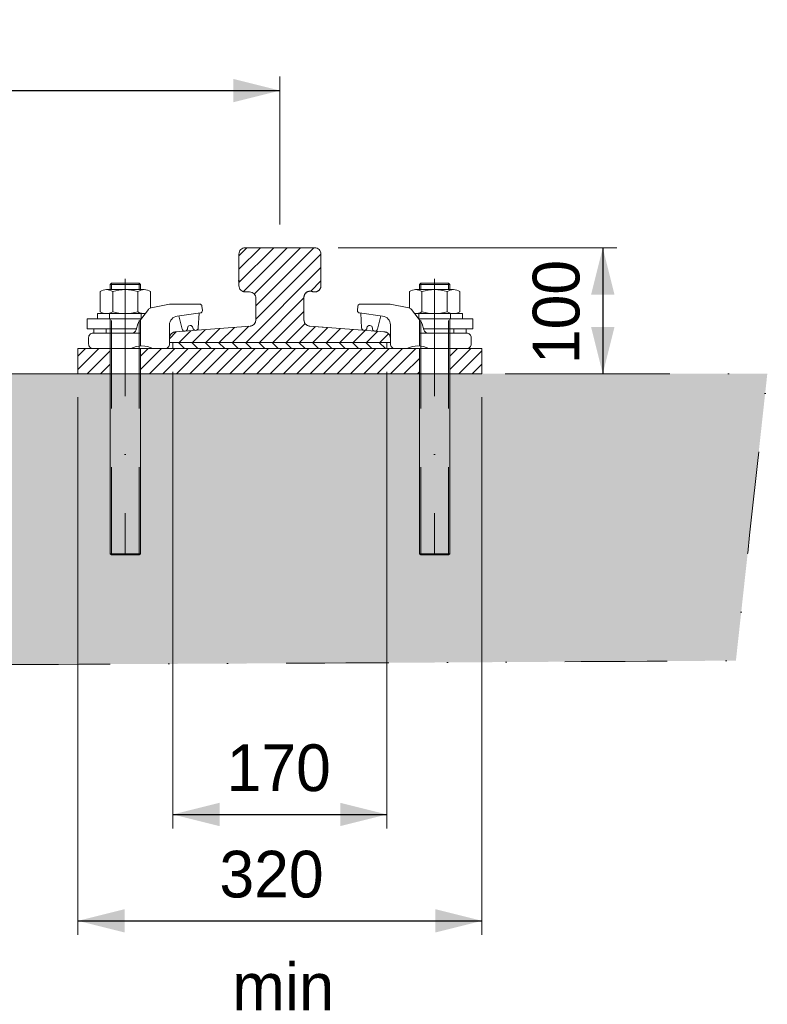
# Model space of a CAD drawing. Header units: millimetres. Extents: x -13186 to -571, y -579947 to -571037.
# Tile 29 of 31: x -1924 to -1331, y -573426 to -572646. Entities that reach past the tile are written whole.
import ezdxf
from ezdxf.enums import TextEntityAlignment as Align

# ---------------------------------------------------------------- set-up
doc = ezdxf.new("R2010")
doc.units = ezdxf.units.MM
doc.header["$MEASUREMENT"] = 0
for name, pattern in [('DGN Style 2', [116.014736, 69.608842, -46.405895]), ('DGN Style 4', [185.739593, 92.811789, -46.405895, 0.116015, -46.405895]), ('DGN Style 6', [220.660029, 0.116015, -46.405895, 81.210315, -46.405895, 0.116015, -46.405895])]:
    doc.linetypes.add(name, pattern=pattern)
doc.styles.add('Style-ENGINEERING', font='ENGINEERING.shx')
doc.styles.add('Style-ENGINEERING_0', font='ENGINEERING.shx')
doc.dimstyles.new('MetricMM', dxfattribs={"dimtxt": 3, "dimasz": 3, "dimexe": 1.5, "dimexo": 1.5, "dimgap": 1.5, "dimtad": 1, "dimdec": 0, "dimzin": 7, "dimtxsty": 'Style-ENGINEERING_0', "dimcen": 0.09, "dimclrd": 1, "dimclre": 1, "dimclrt": 7, "dimadec": 0, "dimazin": 3, "dimtfac": 1, "dimtdec": 0, "dimtofl": 0, "dimtmove": 0, "dimatfit": 3, "dimfxl": 1, "dimtzin": 7, "dimlwd": -1, "dimlwe": 0, "dimarcsym": 0})

# ---------------------------------------------------------------- blocks, each defined once
blk = doc.blocks.new('*U247')
at = {"color": 7, "linetype": 'Continuous', "lineweight": 0}
for p, q in [((-12.02, 13.97), (-13.02, 12.97)), ((-13.02, 12.97), (-13.02, 8.97)), ((9.98, 13.97), (-12.02, 13.97)), ((9.98, 13.97), (10.98, 12.97)), ((10.98, 12.97), (10.98, 8.97))]:
    blk.add_line(p, q, dxfattribs=at)
at = {"color": 7, "linetype": 'DGN Style 2', "lineweight": 0}
for p, q in [((10.98, 12.97), (-13.02, 12.97)), ((-12.02, 13.97), (-12.02, 8.97)), ((9.98, 13.97), (9.98, 8.97))]:
    blk.add_line(p, q, dxfattribs=at)
at = {"color": 7, "linetype": 'Continuous', "lineweight": 0, "flags": 128}
for points in [[(-16.02, 8.97), (13.97, 8.97)], [(-21.01, -5.57), (-21.01, 7.5)], [(-11.02, -8.56), (-11.02, 7.5)], [(8.97, 7.5), (8.97, -8.56)], [(18.97, 7.5), (18.97, -8.56)], [(-16.83, -10.03), (20.98, -10.03), (20.98, -14.03), (-13.75, -14.03)], [(13.97, -10.03), (-16.02, -10.03)]]:
    blk.add_lwpolyline(points, dxfattribs=at)
at = {"color": 7, "linetype": 'DGN Style 2', "lineweight": 0, "flags": 128}
for points in [[(-13.52, -14.03), (-13.52, -10.03)], [(11.48, -10.03), (11.48, -14.03)]]:
    blk.add_lwpolyline(points, dxfattribs=at)
at = {"color": 7, "linetype": 'Continuous', "lineweight": 0}
for centre, radius, start, end in [((-16.02, -0.24), 9.21, 57.13277, 122.86723), ((-1.02, -25.65), 34.62, 73.22135, 106.77865), ((13.97, -0.82), 9.21, 237.13277, 302.86723)]:
    blk.add_arc(centre, radius, start, end, dxfattribs=at)
at = {"color": 7, "linetype": 'Continuous', "lineweight": 0, "extrusion": (0, 0, -1)}
for centre, radius, start, end in [((-13.97, -0.24), 9.21, 57.13277, 122.86723), ((16.02, -0.82), 9.21, 237.13277, 275.25814), ((1.02, 24.59), 34.62, 253.22135, 286.77865)]:
    blk.add_arc(centre, radius, start, end, dxfattribs=at)
blk = doc.blocks.new('*U248')
at = {"color": 7, "linetype": 'Continuous', "lineweight": 0}
for p, q in [((-12.02, 13.97), (-13.02, 12.97)), ((-13.02, 12.97), (-13.02, 8.97)), ((9.98, 13.97), (-12.02, 13.97)), ((9.98, 13.97), (10.98, 12.97)), ((10.98, 12.97), (10.98, 8.97))]:
    blk.add_line(p, q, dxfattribs=at)
at = {"color": 7, "linetype": 'DGN Style 2', "lineweight": 0}
for p, q in [((10.98, 12.97), (-13.02, 12.97)), ((-12.02, 13.97), (-12.02, 8.97)), ((9.98, 13.97), (9.98, 8.97))]:
    blk.add_line(p, q, dxfattribs=at)
at = {"color": 7, "linetype": 'Continuous', "lineweight": 0, "extrusion": (0, 0, -1), "flags": 128}
for points in [[(16.02, 8.97), (-13.97, 8.97)], [(21.01, -5.57), (21.01, 7.5)], [(11.02, -8.56), (11.02, 7.5)], [(-8.97, 7.5), (-8.97, -8.56)], [(-18.97, 7.5), (-18.97, -8.56)], [(16.83, -10.03), (-20.98, -10.03), (-20.98, -14.03), (13.75, -14.03)], [(-13.97, -10.03), (16.02, -10.03)]]:
    blk.add_lwpolyline(points, dxfattribs=at)
at = {"color": 7, "linetype": 'DGN Style 2', "lineweight": 0, "extrusion": (0, 0, -1), "flags": 128}
for points in [[(13.52, -14.03), (13.52, -10.03)], [(-11.48, -10.03), (-11.48, -14.03)]]:
    blk.add_lwpolyline(points, dxfattribs=at)
at = {"color": 7, "linetype": 'Continuous', "lineweight": 0}
for centre, radius, start, end in [((-16.02, -0.24), 9.21, 57.13277, 122.86723), ((-1.02, -25.65), 34.62, 73.22135, 106.77865), ((13.97, -0.82), 9.21, 237.13277, 302.86723)]:
    blk.add_arc(centre, radius, start, end, dxfattribs=at)
at = {"color": 7, "linetype": 'Continuous', "lineweight": 0, "extrusion": (0, 0, -1)}
for centre, radius, start, end in [((-13.97, -0.24), 9.21, 57.13277, 122.86723), ((16.02, -0.82), 9.21, 237.13277, 275.25814), ((1.02, 24.59), 34.62, 253.22135, 286.77865)]:
    blk.add_arc(centre, radius, start, end, dxfattribs=at)
blk = doc.blocks.new('*D249')
at = {"color": 1, "linetype": 'Continuous', "lineweight": 0, "transparency": 16777216}
for p, q in [((5076.04, 2567.25), (5076.04, 2205.54)), ((5245.6, 2567.25), (5245.6, 2205.54))]:
    blk.add_line(p, q, dxfattribs=at)
at = {"color": 1, "linetype": 'Continuous', "transparency": 16777216}
blk.add_line((5076.04, 2216.64), (5245.6, 2216.64), dxfattribs=at)
at = {"color": 1, "linetype": 'Continuous', "lineweight": 0, "transparency": 16777216}
blk.add_solid([(5113.04, 2207.39), (5076.04, 2216.64), (5113.04, 2225.89)], dxfattribs=at)
at = {"color": 1, "linetype": 'Continuous', "lineweight": 0, "transparency": 16777216, "extrusion": (0, 0, -1)}
blk.add_solid([(-5208.6, 2225.89), (-5245.6, 2216.64), (-5208.6, 2207.39)], dxfattribs=at)
at = {"layer": 'Defpoints', "color": 7, "linetype": 'Continuous', "lineweight": 0, "transparency": 16777216}
for p in [(5076.04, 2585.75), (5245.6, 2585.75), (5160.82, 2216.64), (5245.6, 2216.64)]:
    blk.add_point(p, dxfattribs=at)
at = {"color": 7, "linetype": 'Continuous', "lineweight": 0, "transparency": 16777216, "style": 'Style-ENGINEERING'}
blk.add_text('170', height=37, dxfattribs=at).set_placement((5118.58, 2253.64), align=Align.MIDDLE_LEFT)
blk = doc.blocks.new('*D250')
at = {"color": 1, "linetype": 'Continuous', "lineweight": 0, "transparency": 16777216}
for p, q in [((5206.82, 2665.57), (5427.66, 2665.57)), ((5339.32, 2565.75), (5427.66, 2565.75))]:
    blk.add_line(p, q, dxfattribs=at)
at = {"color": 1, "linetype": 'Continuous', "transparency": 16777216}
blk.add_line((5416.56, 2665.57), (5416.56, 2565.75), dxfattribs=at)
at = {"color": 1, "linetype": 'Continuous', "lineweight": 0, "transparency": 16777216, "extrusion": (0, 0, -1)}
blk.add_solid([(-5407.31, 2628.57), (-5416.56, 2665.57), (-5425.81, 2628.57)], dxfattribs=at)
at = {"color": 1, "linetype": 'Continuous', "lineweight": 0, "transparency": 16777216}
blk.add_solid([(5425.81, 2602.75), (5416.56, 2565.75), (5407.31, 2602.75)], dxfattribs=at)
at = {"layer": 'Defpoints', "color": 7, "linetype": 'Continuous', "lineweight": 0, "transparency": 16777216}
for p in [(5188.32, 2665.57), (5416.56, 2615.66), (5320.82, 2565.75), (5416.56, 2565.75)]:
    blk.add_point(p, dxfattribs=at)
at = {"color": 7, "linetype": 'Continuous', "lineweight": 0, "transparency": 16777216, "style": 'Style-ENGINEERING'}
blk.add_text('100', height=37, rotation=90, dxfattribs=at).set_placement((5379.56, 2573.42), align=Align.MIDDLE_LEFT)
blk = doc.blocks.new('*D251')
at = {"color": 1, "linetype": 'Continuous', "lineweight": 0, "transparency": 16777216}
for p, q in [((5000.82, 2547.25), (5000.82, 2121.25)), ((5320.82, 2547.25), (5320.82, 2121.25))]:
    blk.add_line(p, q, dxfattribs=at)
at = {"color": 1, "linetype": 'Continuous', "transparency": 16777216}
blk.add_line((5000.82, 2132.35), (5320.82, 2132.35), dxfattribs=at)
at = {"color": 1, "linetype": 'Continuous', "lineweight": 0, "transparency": 16777216}
blk.add_solid([(5037.82, 2123.1), (5000.82, 2132.35), (5037.82, 2141.6)], dxfattribs=at)
at = {"color": 1, "linetype": 'Continuous', "lineweight": 0, "transparency": 16777216, "extrusion": (0, 0, -1)}
blk.add_solid([(-5283.82, 2141.6), (-5320.82, 2132.35), (-5283.82, 2123.1)], dxfattribs=at)
at = {"layer": 'Defpoints', "color": 7, "linetype": 'Continuous', "lineweight": 0, "transparency": 16777216}
for p in [(5000.82, 2565.75), (5320.82, 2565.75), (5160.82, 2132.35), (5320.82, 2132.35)]:
    blk.add_point(p, dxfattribs=at)
at = {"color": 7, "linetype": 'Continuous', "lineweight": 0, "transparency": 16777216, "style": 'Style-ENGINEERING'}
blk.add_text('320', height=37, dxfattribs=at).set_placement((5112.9, 2169.35), align=Align.MIDDLE_LEFT)
blk = doc.blocks.new('*D268')
at = {"color": 1, "linetype": 'Continuous', "lineweight": 0, "transparency": 16777216}
for p, q in [((4560.82, 2684.07), (4560.82, 2801.25)), ((5160.82, 2684.07), (5160.82, 2801.25))]:
    blk.add_line(p, q, dxfattribs=at)
at = {"color": 1, "linetype": 'Continuous', "transparency": 16777216}
blk.add_line((4560.82, 2790.15), (5160.82, 2790.15), dxfattribs=at)
at = {"color": 1, "linetype": 'Continuous', "lineweight": 0, "transparency": 16777216}
blk.add_solid([(4597.82, 2780.9), (4560.82, 2790.15), (4597.82, 2799.4)], dxfattribs=at)
at = {"color": 1, "linetype": 'Continuous', "lineweight": 0, "transparency": 16777216, "extrusion": (0, 0, -1)}
blk.add_solid([(-5123.82, 2799.4), (-5160.82, 2790.15), (-5123.82, 2780.9)], dxfattribs=at)
at = {"layer": 'Defpoints', "color": 7, "linetype": 'Continuous', "lineweight": 0, "transparency": 16777216}
for p in [(4860.82, 2790.15), (5160.82, 2790.15), (4560.82, 2665.57), (5160.82, 2665.57)]:
    blk.add_point(p, dxfattribs=at)
at = {"color": 7, "linetype": 'Continuous', "lineweight": 0, "transparency": 16777216, "style": 'Style-ENGINEERING'}
blk.add_text('2 450', height=37, dxfattribs=at).set_placement((4775.91, 2827.15), align=Align.MIDDLE_LEFT)
blk = doc.blocks.new('*U140')
at = {"linetype": 'DGN Style 6', "lineweight": 0}
h = blk.add_hatch(dxfattribs=at)
h.set_pattern_fill('HATCH', color=5, style=0, pattern_type=2)
h.set_pattern_definition([(45, (5157.564, 2609.593), (-5.3033, 5.3033), [])])
h.paths.add_polyline_path([(5243.71, 2598.93), (5184.44, 2603.53, -0.391721), (5179.82, 2608.51), (5179.82, 2626.21, -0.523273), (5186.57, 2630.89, 0.523273), (5193.32, 2635.57), (5193.32, 2660.57, 0.414214), (5188.32, 2665.57), (5133.32, 2665.57, 0.414214), (5128.32, 2660.57), (5128.32, 2635.57, 0.414214), (5133.32, 2630.57), (5136.82, 2630.57, -0.414214), (5141.82, 2625.57), (5141.82, 2608.51, -0.391721), (5137.21, 2603.53), (5077.94, 2598.93, 0.391721), (5073.32, 2593.95), (5073.32, 2590.57), (5248.32, 2590.57), (5248.32, 2593.95, 0.391721)])
at = {"linetype": 'Continuous', "lineweight": 0}
h = blk.add_hatch(dxfattribs=at)
h.set_pattern_fill('HATCH', style=0, pattern_type=2)
h.set_pattern_definition([(135, (5245.6015, 2590.573), (5.3033, 5.3033), [])])
h.paths.add_polyline_path([(5245.6, 2590.57), (5076.04, 2590.57), (5076.04, 2585.75), (5245.6, 2585.75)])
h = blk.add_hatch(dxfattribs=at)
h.set_pattern_fill('HATCH', color=30, style=0, pattern_type=2)
h.set_pattern_definition([(45, (5000.822, 2585.751), (-5.3033, 5.3033), [])])
h.paths.add_polyline_path([(5000.82, 2585.75), (5026.32, 2585.75), (5026.32, 2565.75), (5000.82, 2565.75)])
h = blk.add_hatch(dxfattribs=at)
h.set_pattern_fill('HATCH', color=30, style=0, pattern_type=2)
h.set_pattern_definition([(45, (5050.322, 2585.751), (-5.3033, 5.3033), [])])
h.paths.add_polyline_path([(5050.32, 2585.75), (5271.32, 2585.75), (5271.32, 2565.75), (5050.32, 2565.75)])
h = blk.add_hatch(dxfattribs=at)
h.set_pattern_fill('HATCH', color=30, style=0, pattern_type=2)
h.set_pattern_definition([(45, (5295.322, 2585.751), (-5.3033, 5.3033), [])])
h.paths.add_polyline_path([(5295.32, 2585.75), (5320.82, 2585.75), (5320.82, 2565.75), (5295.32, 2565.75)])
at = {"linetype": 'DGN Style 6', "lineweight": 0}
h = blk.add_hatch(dxfattribs=at)
h.set_pattern_fill('GRAVEL', style=0, pattern_type=2)
h.set_pattern_definition([(228.0128, (616.98, 2950.734), (-3999.99996, -4500.00003), [67.268, -6659.544]), (184.96974, (571.98, 2900.734), (6000, 500.00003), [115.434, -11427.962]), (132.51045, (456.98, 2890.734), (5000, -5500), [81.394, -8058.016]), (267.2737, (261.98, 2765.734), (500, 10000), [105.119, -10406.779]), (292.83365, (256.98, 2660.734), (-2499.99998, 6000.00001), [103.078, -10204.687]), (357.2737, (296.98, 2565.734), (-10000, 500), [105.119, -10406.779]), (37.69424, (401.98, 2560.734), (-6500.00004, -4999.999947), [139.014, -13762.424]), (72.25533, (511.98, 2645.734), (3500.00007, 10999.99998), [131.244, -12993.161]), (121.42957, (551.98, 2770.734), (-4000.00004, 6499.99997), [105.475, -10442.037]), (175.23636, (496.98, 2860.734), (5500, -500.00003), [120.416, -5900.381]), (222.39744, (376.98, 2870.734), (-5999.99998, -5500.00002), [155.724, -15416.688]), (138.8141, (756.98, 2760.734), (-3500, 3000), [53.15, -5261.922]), (171.46923, (716.98, 2795.734), (6499.99999, -1000.00004), [101.118, -10010.756]), (225, (616.98, 2810.73), (-9e-14, -500), [70.71, -636.396]), (203.1986, (581.98, 2870.734), (2500, 1000), [38.08, -3769.808]), (291.8014, (546.98, 2855.73), (-500, 1500), [53.852, -2638.73]), (30.9638, (566.98, 2805.73), (1500, 1000), [87.465, -2828.011]), (161.565, (641.98, 2850.73), (1000, -500), [63.245, -1517.893]), (16.38954, (256.98, 2855.734), (5000.00001, 1499.99997), [88.6, -8771.423]), (70.3462, (341.98, 2880.734), (-2000, -5500), [74.33, -7358.704]), (293.1986, (641.98, 2950.734), (-1000, 2500), [76.157, -3731.73]), (343.61046, (671.98, 2880.734), (-5000.00001, 1499.99997), [88.6, -8771.423]), (339.444, (256.98, 2545.734), (-2500, 1000), [85.44, -4186.562]), (294.77514, (336.98, 2515.734), (-2500.00004, 5499.99998), [71.589, -7087.322]), (66.8014, (646.98, 2450.734), (1000, 2500), [76.157, -3731.73]), (17.354, (676.98, 2520.734), (-6499.99999, -2000.00004), [83.815, -8297.712]), (69.444, (401.98, 2450.734), (-1000, -2500), [42.72, -4229.282]), (101.31, (616.98, 2450.73), (-500, 2000), [25.495, -2524.015]), (165.9638, (611.98, 2475.73), (1500, -500), [103.078, -1958.475]), (186.009, (511.98, 2500.734), (5000, 500), [95.525, -9456.962]), (303.69, (566.98, 2760.73), (-500, 1000), [72.11, -1730.665]), (353.15723, (606.98, 2700.734), (8500.00001, -999.99994), [125.897, -12463.781]), (60.9454, (731.98, 2685.734), (-2000, -3500), [51.478, -5096.337]), (90, (757, 2730.73), (-500, 500), [30, -470]), (120.25644, (501.98, 2515.734), (2000, -3500), [69.462, -6876.76]), (48.0128, (466.98, 2575.734), (3999.99996, 4500.00003), [134.536, -6592.276]), (0, (557, 2675.73), (500, 500), [130, -370]), (325.30485, (686.98, 2675.734), (4999.99997, -3500.00004), [79.057, -7826.637]), (254.0546, (751.98, 2630.734), (-500, -2000), [72.8, -3567.254]), (207.64597, (731.98, 2560.734), (-9500.00003, -4999.99994), [118.532, -11734.737]), (175.42608, (626.98, 2505.734), (-6500, 499.99997), [125.4, -12414.537])])
edge = h.paths.add_edge_path()
edge.add_spline(control_points=[(-5296.8, 2387.77), (-5061.05, 2354.33), (-4448.01, 2267.38), (-3518.15, 2423.66), (-2382.85, 2198.26), (-1190.87, 2441.06), (219.36, 2221.5), (1577.77, 2448.2), (2500.09, 2318.14), (5522, 2338.51)], knot_values=[0, 0, 0, 0, 0.086667, 0.225372, 0.338783, 0.503846, 0.661211, 0.854774, 1, 1, 1, 1], degree=3, periodic=0)
edge.add_line((5522, 2338.51), (5546.87, 2565.75))
edge.add_line((5546.87, 2565.75), (2837.82, 2565.75))
edge.add_line((2837.82, 2565.75), (2812.32, 2565.75))
edge.add_line((2812.32, 2565.75), (2812.32, 2423.23))
edge.add_line((2812.32, 2423.23), (2811.32, 2422.23))
edge.add_line((2811.32, 2422.23), (2800.34, 2422.71))
edge.add_line((2800.34, 2422.71), (2800.32, 2422.23))
edge.add_line((2800.32, 2422.23), (2800.32, 2422.71))
edge.add_line((2800.32, 2422.71), (2788.32, 2423.23))
edge.add_line((2788.32, 2423.23), (2788.32, 2565.75))
edge.add_line((2788.32, 2565.75), (2567.32, 2565.75))
edge.add_line((2567.32, 2565.75), (2567.32, 2423.23))
edge.add_line((2567.32, 2423.23), (2566.32, 2422.23))
edge.add_line((2566.32, 2422.23), (2555.34, 2422.71))
edge.add_line((2555.34, 2422.71), (2555.32, 2422.23))
edge.add_line((2555.32, 2422.23), (2555.32, 2422.71))
edge.add_line((2555.32, 2422.71), (2543.32, 2423.23))
edge.add_line((2543.32, 2423.23), (2543.32, 2565.75))
edge.add_line((2543.32, 2565.75), (2517.82, 2565.75))
edge.add_line((2517.82, 2565.75), (1723.58, 2565.75))
edge.add_line((1723.58, 2565.75), (1698.08, 2565.75))
edge.add_line((1698.08, 2565.75), (1698.08, 2423.23))
edge.add_line((1698.08, 2423.23), (1697.08, 2422.23))
edge.add_line((1697.08, 2422.23), (1686.1, 2422.71))
edge.add_line((1686.1, 2422.71), (1686.08, 2422.23))
edge.add_line((1686.08, 2422.23), (1686.08, 2422.71))
edge.add_line((1686.08, 2422.71), (1674.08, 2423.23))
edge.add_line((1674.08, 2423.23), (1674.08, 2565.75))
edge.add_line((1674.08, 2565.75), (1453.08, 2565.75))
edge.add_line((1453.08, 2565.75), (1453.08, 2423.23))
edge.add_line((1453.08, 2423.23), (1452.08, 2422.23))
edge.add_line((1452.08, 2422.23), (1441.1, 2422.71))
edge.add_line((1441.1, 2422.71), (1441.08, 2422.23))
edge.add_line((1441.08, 2422.23), (1441.08, 2422.71))
edge.add_line((1441.08, 2422.71), (1429.08, 2423.23))
edge.add_line((1429.08, 2423.23), (1429.08, 2565.75))
edge.add_line((1429.08, 2565.75), (1403.58, 2565.75))
edge.add_line((1403.58, 2565.75), (-1020.68, 2565.75))
edge.add_line((-1020.68, 2565.75), (-1046.18, 2565.75))
edge.add_line((-1046.18, 2565.75), (-1046.18, 2423.23))
edge.add_line((-1046.18, 2423.23), (-1047.18, 2422.23))
edge.add_line((-1047.18, 2422.23), (-1058.16, 2422.71))
edge.add_line((-1058.16, 2422.71), (-1058.18, 2422.23))
edge.add_line((-1058.18, 2422.23), (-1058.18, 2422.71))
edge.add_line((-1058.18, 2422.71), (-1070.18, 2423.23))
edge.add_line((-1070.18, 2423.23), (-1070.18, 2565.75))
edge.add_line((-1070.18, 2565.75), (-1291.18, 2565.75))
edge.add_line((-1291.18, 2565.75), (-1291.18, 2423.23))
edge.add_line((-1291.18, 2423.23), (-1292.18, 2422.23))
edge.add_line((-1292.18, 2422.23), (-1303.16, 2422.71))
edge.add_line((-1303.16, 2422.71), (-1303.18, 2422.23))
edge.add_line((-1303.18, 2422.23), (-1303.18, 2422.71))
edge.add_line((-1303.18, 2422.71), (-1315.18, 2423.23))
edge.add_line((-1315.18, 2423.23), (-1315.18, 2565.75))
edge.add_line((-1315.18, 2565.75), (-1340.68, 2565.75))
edge.add_line((-1340.68, 2565.75), (-3764.94, 2565.75))
edge.add_line((-3764.94, 2565.75), (-3790.44, 2565.75))
edge.add_line((-3790.44, 2565.75), (-3790.44, 2423.23))
edge.add_line((-3790.44, 2423.23), (-3791.44, 2422.23))
edge.add_line((-3791.44, 2422.23), (-3802.42, 2422.71))
edge.add_line((-3802.42, 2422.71), (-3802.44, 2422.23))
edge.add_line((-3802.44, 2422.23), (-3802.44, 2422.71))
edge.add_line((-3802.44, 2422.71), (-3814.44, 2423.23))
edge.add_line((-3814.44, 2423.23), (-3814.44, 2565.75))
edge.add_line((-3814.44, 2565.75), (-4035.44, 2565.75))
edge.add_line((-4035.44, 2565.75), (-4035.44, 2423.23))
edge.add_line((-4035.44, 2423.23), (-4036.44, 2422.23))
edge.add_line((-4036.44, 2422.23), (-4047.42, 2422.71))
edge.add_line((-4047.42, 2422.71), (-4047.44, 2422.23))
edge.add_line((-4047.44, 2422.23), (-4047.44, 2422.71))
edge.add_line((-4047.44, 2422.71), (-4059.44, 2423.23))
edge.add_line((-4059.44, 2423.23), (-4059.44, 2565.75))
edge.add_line((-4059.44, 2565.75), (-4084.94, 2565.75))
edge.add_line((-4084.94, 2565.75), (-4874.16, 2565.75))
edge.add_line((-4874.16, 2565.75), (-4899.66, 2565.75))
edge.add_line((-4899.66, 2565.75), (-4899.66, 2423.23))
edge.add_line((-4899.66, 2423.23), (-4900.66, 2422.23))
edge.add_line((-4900.66, 2422.23), (-4911.64, 2422.71))
edge.add_line((-4911.64, 2422.71), (-4911.66, 2422.23))
edge.add_line((-4911.66, 2422.23), (-4911.66, 2422.71))
edge.add_line((-4911.66, 2422.71), (-4923.66, 2423.23))
edge.add_line((-4923.66, 2423.23), (-4923.66, 2565.75))
edge.add_line((-4923.66, 2565.75), (-5144.66, 2565.75))
edge.add_line((-5144.66, 2565.75), (-5144.66, 2423.23))
edge.add_line((-5144.66, 2423.23), (-5145.66, 2422.23))
edge.add_line((-5145.66, 2422.23), (-5156.64, 2422.71))
edge.add_line((-5156.64, 2422.71), (-5156.66, 2422.23))
edge.add_line((-5156.66, 2422.23), (-5156.66, 2422.71))
edge.add_line((-5156.66, 2422.71), (-5168.66, 2423.23))
edge.add_line((-5168.66, 2423.23), (-5168.66, 2565.75))
edge.add_line((-5168.66, 2565.75), (-5194.16, 2565.75))
edge.add_line((-5194.16, 2565.75), (-5296.8, 2565.75))
edge.add_line((-5296.8, 2565.75), (-5296.8, 2387.77))
at = {"color": 1, "linetype": 'DGN Style 4', "lineweight": 0}
for p, q in [((5038.32, 2640.95), (5038.32, 2422.23)), ((5283.32, 2640.95), (5283.32, 2422.23))]:
    blk.add_line(p, q, dxfattribs=at)
at = {"color": 3, "linetype": 'Continuous', "lineweight": 0}
for p, q in [((5096.14, 2602.24), (5096.77, 2613.8)), ((5225.51, 2602.24), (5224.88, 2613.8)), ((5083.45, 2601.06), (5080.81, 2611.7)), ((5238.19, 2601.06), (5240.84, 2611.7))]:
    blk.add_line(p, q, dxfattribs=at)
at = {"color": 7, "linetype": 'DGN Style 2', "lineweight": 0}
for p, q in [((5026.32, 2585.77), (5026.32, 2609.43)), ((5027.32, 2422.23), (5027.32, 2609.43)), ((5049.32, 2422.23), (5049.32, 2609.43)), ((5050.32, 2587.86), (5050.32, 2609.43)), ((5271.32, 2587.86), (5271.32, 2609.43)), ((5272.32, 2422.23), (5272.32, 2609.43)), ((5294.32, 2422.23), (5294.32, 2609.43)), ((5295.32, 2585.77), (5295.32, 2609.43)), ((5043.4, 2598), (5050.32, 2598)), ((5278.24, 2598), (5271.32, 2598))]:
    blk.add_line(p, q, dxfattribs=at)
at = {"color": 7, "linetype": 'Continuous', "lineweight": 0}
for p, q in [((5050.32, 2423.23), (5050.32, 2585.75)), ((5271.32, 2423.23), (5271.32, 2585.75)), ((5026.32, 2423.23), (5026.32, 2572.23)), ((5295.32, 2423.23), (5295.32, 2572.23)), ((5027.32, 2422.23), (5026.32, 2423.23)), ((5050.32, 2423.23), (5049.32, 2422.23)), ((5271.32, 2423.23), (5272.32, 2422.23)), ((5294.32, 2422.23), (5295.32, 2423.23))]:
    blk.add_line(p, q, dxfattribs=at)
at = {"color": 5, "linetype": 'Continuous', "lineweight": 0, "flags": 128}
blk.add_lwpolyline([(5248.32, 2593.95), (5248.32, 2590.57), (5073.32, 2590.57), (5073.32, 2593.95, -0.391721), (5077.94, 2598.93), (5137.21, 2603.53, 0.391721), (5141.82, 2608.51), (5141.82, 2625.57, 0.414214), (5136.82, 2630.57), (5133.32, 2630.57, -0.414214), (5128.32, 2635.57), (5128.32, 2660.57, -0.414214), (5133.32, 2665.57), (5188.32, 2665.57, -0.414214), (5193.32, 2660.57), (5193.32, 2635.57, -0.523273), (5186.57, 2630.89, 0.523273), (5179.82, 2626.21), (5179.82, 2608.51, 0.391721), (5184.44, 2603.53), (5243.71, 2598.93, -0.391721), (5248.32, 2593.95)], format="xyb", close=True, dxfattribs=at)
at = {"color": 5, "linetype": 'DGN Style 6', "lineweight": 0, "flags": 128}
blk.add_lwpolyline([(5243.71, 2598.93), (5184.44, 2603.53, -0.391721), (5179.82, 2608.51), (5179.82, 2626.21, -0.523273), (5186.57, 2630.89, 0.523273), (5193.32, 2635.57), (5193.32, 2660.57, 0.414214), (5188.32, 2665.57), (5133.32, 2665.57, 0.414214), (5128.32, 2660.57), (5128.32, 2635.57, 0.414214), (5133.32, 2630.57), (5136.82, 2630.57, -0.414214), (5141.82, 2625.57), (5141.82, 2608.51, -0.391721), (5137.21, 2603.53), (5077.94, 2598.93, 0.391721), (5073.32, 2593.95), (5073.32, 2590.57), (5248.32, 2590.57), (5248.32, 2593.95, 0.391721), (5243.71, 2598.93)], format="xyb", close=True, dxfattribs=at)
at = {"color": 3, "linetype": 'Continuous', "lineweight": 0, "flags": 128}
for points in [[(5073.32, 2589.34), (5073.32, 2604.47, -0.3764), (5079.52, 2611.53), (5097.83, 2613.94, 0.403512), (5099.37, 2615.88), (5099.04, 2619.36, 0.386905), (5097.27, 2620.98), (5074.08, 2620.98, 0.049064), (5073.39, 2620.91), (5058.77, 2618, 0.181534), (5056.64, 2616.68), (5048.77, 2606.47, 0.094971), (5048.16, 2605.27), (5046.83, 2600.59, -0.335046), (5043.4, 2598), (5012.85, 2598, 0.414214), (5009.29, 2594.44), (5009.29, 2589.34, 0.414214), (5012.85, 2585.77), (5042.81, 2585.77, -0.244843), (5060.19, 2585.77), (5069.76, 2585.77, 0.414214), (5073.32, 2589.34)], [(5248.32, 2589.34), (5248.32, 2604.47, 0.3764), (5242.12, 2611.53), (5223.82, 2613.94, -0.403512), (5222.27, 2615.88), (5222.6, 2619.36, -0.386905), (5224.38, 2620.98), (5247.56, 2620.98, -0.049064), (5248.26, 2620.91), (5262.88, 2618, -0.181534), (5265.01, 2616.68), (5272.88, 2606.47, -0.094971), (5273.48, 2605.27), (5274.82, 2600.59, 0.335046), (5278.24, 2598), (5308.79, 2598, -0.414214), (5312.35, 2594.44), (5312.35, 2589.34, -0.414214), (5308.79, 2585.77), (5278.83, 2585.77, 0.244843), (5261.45, 2585.77), (5251.88, 2585.77, -0.414214), (5248.32, 2589.34)]]:
    blk.add_lwpolyline(points, format="xyb", close=True, dxfattribs=at)
for points in [[(5047.07, 2601.43), (5008.07, 2601.43), (5008.07, 2609.43), (5051.05, 2609.43)], [(5274.58, 2601.43), (5313.57, 2601.43), (5313.57, 2609.43), (5270.6, 2609.43)], [(5013.32, 2601.43), (5013.32, 2598)], [(5023.07, 2598), (5023.07, 2601.43)], [(5298.58, 2598), (5298.58, 2601.43)], [(5308.32, 2601.43), (5308.32, 2598)]]:
    blk.add_lwpolyline(points, dxfattribs=at)
at = {"color": 7, "linetype": 'Continuous', "lineweight": 0, "flags": 128}
for points in [[(5076.04, 2590.57), (5245.6, 2590.57), (5245.6, 2585.75), (5076.04, 2585.75), (5076.04, 2590.57)], [(5245.6, 2590.57), (5076.04, 2590.57), (5076.04, 2585.75), (5245.6, 2585.75), (5245.6, 2590.57)]]:
    blk.add_lwpolyline(points, close=True, dxfattribs=at)
at = {"color": 30, "linetype": 'Continuous', "lineweight": 0, "flags": 128}
for points in [[(5320.82, 2565.75), (5000.82, 2565.75), (5000.82, 2585.75), (5320.82, 2585.75), (5320.82, 2565.75)], [(5000.82, 2585.75), (5026.32, 2585.75), (5026.32, 2565.75), (5000.82, 2565.75), (5000.82, 2585.75)], [(5050.32, 2585.75), (5271.32, 2585.75), (5271.32, 2565.75), (5050.32, 2565.75), (5050.32, 2585.75)], [(5295.32, 2585.75), (5320.82, 2585.75), (5320.82, 2565.75), (5295.32, 2565.75), (5295.32, 2585.75)]]:
    blk.add_lwpolyline(points, close=True, dxfattribs=at)
at = {"color": 7, "linetype": 'DGN Style 2', "lineweight": 0, "flags": 128}
for points in [[(5026.32, 2423.23), (5050.32, 2423.23)], [(5295.32, 2423.23), (5271.32, 2423.23)]]:
    blk.add_lwpolyline(points, dxfattribs=at)
at = {"color": 7, "linetype": 'Continuous', "lineweight": 0, "flags": 128}
for points in [[(5027.32, 2422.23), (5049.32, 2422.23)], [(5294.32, 2422.23), (5272.32, 2422.23)]]:
    blk.add_lwpolyline(points, dxfattribs=at)
at = {"color": 3, "linetype": 'Continuous', "lineweight": 0}
for centre, start, end in [((5085.5, 2601.65), 191.8088, 4.44137), ((5089.75, 2601.98), 4.44113, 184.44089), ((5094.01, 2602.31), 184.44113, 357.90566)]:
    blk.add_arc(centre, 2.13, start, end, dxfattribs=at)
at = {"color": 3, "linetype": 'Continuous', "lineweight": 0, "extrusion": (0, 0, -1)}
for centre, start, end in [((-5227.64, 2602.31), 184.44113, 357.90566), ((-5231.89, 2601.98), 4.44113, 184.44089), ((-5236.14, 2601.65), 191.8088, 4.44137)]:
    blk.add_arc(centre, 2.13, start, end, dxfattribs=at)
at = {"color": 7, "linetype": 'DGN Style 6', "lineweight": 0}
blk.add_open_spline([(-5296.8, 2387.77), (-5061.05, 2354.33), (-4448.01, 2267.38), (-3518.15, 2423.66), (-2382.85, 2198.26), (-1190.87, 2441.06), (219.36, 2221.5), (1577.77, 2448.2), (2500.09, 2318.14), (5522, 2338.51), (5530.29, 2414.26), (5538.58, 2490.01), (5546.87, 2565.75), (4643.85, 2565.75), (3740.84, 2565.75), (2837.82, 2565.75), (2829.32, 2565.75), (2820.82, 2565.75), (2812.32, 2565.75), (2812.32, 2518.24), (2812.32, 2470.74), (2812.32, 2423.23), (2811.99, 2422.89), (2811.65, 2422.56), (2811.32, 2422.23), (2807.66, 2422.39), (2804, 2422.55), (2800.34, 2422.71), (2800.34, 2422.55), (2800.33, 2422.39), (2800.32, 2422.23), (2800.32, 2422.39), (2800.32, 2422.55), (2800.32, 2422.71), (2796.32, 2422.88), (2792.32, 2423.05), (2788.32, 2423.23), (2788.32, 2470.74), (2788.32, 2518.24), (2788.32, 2565.75), (2714.65, 2565.75), (2640.99, 2565.75), (2567.32, 2565.75), (2567.32, 2518.24), (2567.32, 2470.74), (2567.32, 2423.23), (2566.99, 2422.89), (2566.65, 2422.56), (2566.32, 2422.23), (2562.66, 2422.39), (2559, 2422.55), (2555.34, 2422.71), (2555.34, 2422.55), (2555.33, 2422.39), (2555.32, 2422.23), (2555.32, 2422.39), (2555.32, 2422.55), (2555.32, 2422.71), (2551.32, 2422.88), (2547.32, 2423.05), (2543.32, 2423.23), (2543.32, 2470.74), (2543.32, 2518.24), (2543.32, 2565.75), (2534.82, 2565.75), (2526.32, 2565.75), (2517.82, 2565.75), (2253.07, 2565.75), (1988.33, 2565.75), (1723.58, 2565.75), (1715.08, 2565.75), (1706.58, 2565.75), (1698.08, 2565.75), (1698.08, 2518.24), (1698.08, 2470.74), (1698.08, 2423.23), (1697.75, 2422.89), (1697.41, 2422.56), (1697.08, 2422.23), (1693.42, 2422.39), (1689.76, 2422.55), (1686.1, 2422.71), (1686.09, 2422.55), (1686.09, 2422.39), (1686.08, 2422.23), (1686.08, 2422.39), (1686.08, 2422.55), (1686.08, 2422.71), (1682.08, 2422.88), (1678.08, 2423.05), (1674.08, 2423.23), (1674.08, 2470.74), (1674.08, 2518.24), (1674.08, 2565.75), (1600.41, 2565.75), (1526.75, 2565.75), (1453.08, 2565.75), (1453.08, 2518.24), (1453.08, 2470.74), (1453.08, 2423.23), (1452.75, 2422.89), (1452.41, 2422.56), (1452.08, 2422.23), (1448.42, 2422.39), (1444.76, 2422.55), (1441.1, 2422.71), (1441.09, 2422.55), (1441.09, 2422.39), (1441.08, 2422.23), (1441.08, 2422.39), (1441.08, 2422.55), (1441.08, 2422.71), (1437.08, 2422.88), (1433.08, 2423.05), (1429.08, 2423.23), (1429.08, 2470.74), (1429.08, 2518.24), (1429.08, 2565.75), (1420.58, 2565.75), (1412.08, 2565.75), (1403.58, 2565.75), (595.49, 2565.75), (-212.59, 2565.75), (-1020.68, 2565.75), (-1029.18, 2565.75), (-1037.68, 2565.75), (-1046.18, 2565.75), (-1046.18, 2518.24), (-1046.18, 2470.74), (-1046.18, 2423.23), (-1046.51, 2422.89), (-1046.85, 2422.56), (-1047.18, 2422.23), (-1050.84, 2422.39), (-1054.5, 2422.55), (-1058.16, 2422.71), (-1058.16, 2422.55), (-1058.17, 2422.39), (-1058.18, 2422.23), (-1058.18, 2422.39), (-1058.18, 2422.55), (-1058.18, 2422.71), (-1062.18, 2422.88), (-1066.18, 2423.05), (-1070.18, 2423.23), (-1070.18, 2470.74), (-1070.18, 2518.24), (-1070.18, 2565.75), (-1143.85, 2565.75), (-1217.51, 2565.75), (-1291.18, 2565.75), (-1291.18, 2518.24), (-1291.18, 2470.74), (-1291.18, 2423.23), (-1291.51, 2422.89), (-1291.85, 2422.56), (-1292.18, 2422.23), (-1295.84, 2422.39), (-1299.5, 2422.55), (-1303.16, 2422.71), (-1303.16, 2422.55), (-1303.17, 2422.39), (-1303.18, 2422.23), (-1303.18, 2422.39), (-1303.18, 2422.55), (-1303.18, 2422.71), (-1307.18, 2422.88), (-1311.18, 2423.05), (-1315.18, 2423.23), (-1315.18, 2470.74), (-1315.18, 2518.24), (-1315.18, 2565.75), (-1323.68, 2565.75), (-1332.18, 2565.75), (-1340.68, 2565.75), (-2148.76, 2565.75), (-2956.85, 2565.75), (-3764.94, 2565.75), (-3773.44, 2565.75), (-3781.94, 2565.75), (-3790.44, 2565.75), (-3790.44, 2518.24), (-3790.44, 2470.74), (-3790.44, 2423.23), (-3790.77, 2422.89), (-3791.1, 2422.56), (-3791.44, 2422.23), (-3795.1, 2422.39), (-3798.76, 2422.55), (-3802.42, 2422.71), (-3802.42, 2422.55), (-3802.43, 2422.39), (-3802.44, 2422.23), (-3802.44, 2422.39), (-3802.44, 2422.55), (-3802.44, 2422.71), (-3806.44, 2422.88), (-3810.44, 2423.05), (-3814.44, 2423.23), (-3814.44, 2470.74), (-3814.44, 2518.24), (-3814.44, 2565.75), (-3888.1, 2565.75), (-3961.77, 2565.75), (-4035.44, 2565.75), (-4035.44, 2518.24), (-4035.44, 2470.74), (-4035.44, 2423.23), (-4035.77, 2422.89), (-4036.1, 2422.56), (-4036.44, 2422.23), (-4040.1, 2422.39), (-4043.76, 2422.55), (-4047.42, 2422.71), (-4047.42, 2422.55), (-4047.43, 2422.39), (-4047.44, 2422.23), (-4047.44, 2422.39), (-4047.44, 2422.55), (-4047.44, 2422.71), (-4051.44, 2422.88), (-4055.44, 2423.05), (-4059.44, 2423.23), (-4059.44, 2470.74), (-4059.44, 2518.24), (-4059.44, 2565.75), (-4067.94, 2565.75), (-4076.44, 2565.75), (-4084.94, 2565.75), (-4348.01, 2565.75), (-4611.09, 2565.75), (-4874.16, 2565.75), (-4882.66, 2565.75), (-4891.16, 2565.75), (-4899.66, 2565.75), (-4899.66, 2518.24), (-4899.66, 2470.74), (-4899.66, 2423.23), (-4900, 2422.89), (-4900.33, 2422.56), (-4900.66, 2422.23), (-4904.32, 2422.39), (-4907.98, 2422.55), (-4911.64, 2422.71), (-4911.65, 2422.55), (-4911.66, 2422.39), (-4911.66, 2422.23), (-4911.66, 2422.39), (-4911.66, 2422.55), (-4911.66, 2422.71), (-4915.66, 2422.88), (-4919.66, 2423.05), (-4923.66, 2423.23), (-4923.66, 2470.74), (-4923.66, 2518.24), (-4923.66, 2565.75), (-4997.33, 2565.75), (-5071, 2565.75), (-5144.66, 2565.75), (-5144.66, 2518.24), (-5144.66, 2470.74), (-5144.66, 2423.23), (-5145, 2422.89), (-5145.33, 2422.56), (-5145.66, 2422.23), (-5149.32, 2422.39), (-5152.98, 2422.55), (-5156.64, 2422.71), (-5156.65, 2422.55), (-5156.66, 2422.39), (-5156.66, 2422.23), (-5156.66, 2422.39), (-5156.66, 2422.55), (-5156.66, 2422.71), (-5160.66, 2422.88), (-5164.66, 2423.05), (-5168.66, 2423.23), (-5168.66, 2470.74), (-5168.66, 2518.24), (-5168.66, 2565.75), (-5177.16, 2565.75), (-5185.66, 2565.75), (-5194.16, 2565.75), (-5228.37, 2565.75), (-5262.59, 2565.75), (-5296.8, 2565.75), (-5296.8, 2506.42), (-5296.8, 2447.1), (-5296.8, 2387.77)], degree=3, knots=[0, 0, 0, 0, 0.001044, 0.002715, 0.004082, 0.00607, 0.007966, 0.010298, 0.012048, 0.012048, 0.012048, 0.024096, 0.024096, 0.024096, 0.03012, 0.03012, 0.03012, 0.036145, 0.036145, 0.036145, 0.048193, 0.048193, 0.048193, 0.060241, 0.060241, 0.060241, 0.072289, 0.072289, 0.072289, 0.078313, 0.078313, 0.078313, 0.084337, 0.084337, 0.084337, 0.096386, 0.096386, 0.096386, 0.108434, 0.108434, 0.108434, 0.120482, 0.120482, 0.120482, 0.13253, 0.13253, 0.13253, 0.144578, 0.144578, 0.144578, 0.156627, 0.156627, 0.156627, 0.162651, 0.162651, 0.162651, 0.168675, 0.168675, 0.168675, 0.180723, 0.180723, 0.180723, 0.192771, 0.192771, 0.192771, 0.204819, 0.204819, 0.204819, 0.210843, 0.210843, 0.210843, 0.216867, 0.216867, 0.216867, 0.228916, 0.228916, 0.228916, 0.240964, 0.240964, 0.240964, 0.253012, 0.253012, 0.253012, 0.259036, 0.259036, 0.259036, 0.26506, 0.26506, 0.26506, 0.277108, 0.277108, 0.277108, 0.289157, 0.289157, 0.289157, 0.301205, 0.301205, 0.301205, 0.313253, 0.313253, 0.313253, 0.325301, 0.325301, 0.325301, 0.337349, 0.337349, 0.337349, 0.349398, 0.349398, 0.349398, 0.361446, 0.361446, 0.361446, 0.373494, 0.373494, 0.373494, 0.385542, 0.385542, 0.385542, 0.39759, 0.39759, 0.39759, 0.409639, 0.409639, 0.409639, 0.421687, 0.421687, 0.421687, 0.433735, 0.433735, 0.433735, 0.445783, 0.445783, 0.445783, 0.457831, 0.457831, 0.457831, 0.46988, 0.46988, 0.46988, 0.481928, 0.481928, 0.481928, 0.493976, 0.493976, 0.493976, 0.506024, 0.506024, 0.506024, 0.518072, 0.518072, 0.518072, 0.53012, 0.53012, 0.53012, 0.542169, 0.542169, 0.542169, 0.554217, 0.554217, 0.554217, 0.560241, 0.560241, 0.560241, 0.566265, 0.566265, 0.566265, 0.578313, 0.578313, 0.578313, 0.590361, 0.590361, 0.590361, 0.60241, 0.60241, 0.60241, 0.614458, 0.614458, 0.614458, 0.626506, 0.626506, 0.626506, 0.638554, 0.638554, 0.638554, 0.650602, 0.650602, 0.650602, 0.662651, 0.662651, 0.662651, 0.668675, 0.668675, 0.668675, 0.674699, 0.674699, 0.674699, 0.686747, 0.686747, 0.686747, 0.698795, 0.698795, 0.698795, 0.710843, 0.710843, 0.710843, 0.722892, 0.722892, 0.722892, 0.73494, 0.73494, 0.73494, 0.746988, 0.746988, 0.746988, 0.759036, 0.759036, 0.759036, 0.771084, 0.771084, 0.771084, 0.783133, 0.783133, 0.783133, 0.795181, 0.795181, 0.795181, 0.807229, 0.807229, 0.807229, 0.813253, 0.813253, 0.813253, 0.819277, 0.819277, 0.819277, 0.831325, 0.831325, 0.831325, 0.843373, 0.843373, 0.843373, 0.855422, 0.855422, 0.855422, 0.861446, 0.861446, 0.861446, 0.86747, 0.86747, 0.86747, 0.879518, 0.879518, 0.879518, 0.891566, 0.891566, 0.891566, 0.903614, 0.903614, 0.903614, 0.915663, 0.915663, 0.915663, 0.927711, 0.927711, 0.927711, 0.939759, 0.939759, 0.939759, 0.945783, 0.945783, 0.945783, 0.951807, 0.951807, 0.951807, 0.963855, 0.963855, 0.963855, 0.975904, 0.975904, 0.975904, 0.981928, 0.981928, 0.981928, 0.987952, 0.987952, 0.987952, 1, 1, 1, 1], dxfattribs=at)
at = {"color": 7, "linetype": 'Continuous', "lineweight": 0, "extrusion": (0, 0, -1)}
blk.add_blockref('*U248', (-5037.3, 2623.46), dxfattribs=at)
at = {"color": 7, "linetype": 'Continuous', "lineweight": 0}
blk.add_blockref('*U247', (5284.34, 2623.46), dxfattribs=at)
at = {"insert": (5163.43, 2080.12), "char_height": 37.5, "attachment_point": 5, "line_spacing_factor": 1.2, "style": 'Style-ENGINEERING'}
blk.add_mtext('min', dxfattribs=at)
at = {"color": 1, "linetype": 'Continuous'}
for base, p1, p2, override, picture, middle in [((5160.82, 2790.15), (4560.82, 2665.57), (5160.82, 2665.57), {"dimtxt": 37, "dimasz": 37, "dimexe": 11.1, "dimexo": 18.5, "dimgap": 18.5, "dimlfac": 4.083333}, '*D268', (4860.82, 2790.15)), ((5245.6, 2216.64), (5076.04, 2585.75), (5245.6, 2585.75), {"dimtxt": 37, "dimasz": 37, "dimexe": 11.1, "dimexo": 18.5, "dimgap": 18.5}, '*D249', (5160.82, 2216.64)), ((5320.82, 2132.35), (5000.82, 2565.75), (5320.82, 2565.75), {"dimtxt": 37, "dimasz": 37, "dimexe": 11.1, "dimexo": 18.5, "dimgap": 18.5}, '*D251', (5160.82, 2132.35))]:
    dim = blk.add_linear_dim(base=base, p1=p1, p2=p2, text='\\FSTANDARD;<>', dimstyle='MetricMM', override=override, dxfattribs=at)
    dim.commit()
    dim.dimension.update_dxf_attribs({"geometry": picture, "text_midpoint": middle})
dim = blk.add_linear_dim(base=(5416.56, 2565.75), p1=(5188.32, 2665.57), p2=(5320.82, 2565.75), angle=270, text='\\FSTANDARD;<>', dimstyle='MetricMM', override={"dimtxt": 37, "dimasz": 37, "dimexe": 11.1, "dimexo": 18.5, "dimgap": 18.5}, dxfattribs=at)
dim.commit()
dim.dimension.update_dxf_attribs({"geometry": '*D250', "text_midpoint": (5416.56, 2615.66)})

msp = doc.modelspace()

# ---------------------------------------------------------------- block references
at = {"color": 7, "lineweight": 13}
msp.add_blockref('*U140', (-6878.35, -575492.15), dxfattribs=at)

doc.saveas('drawing.dxf')
